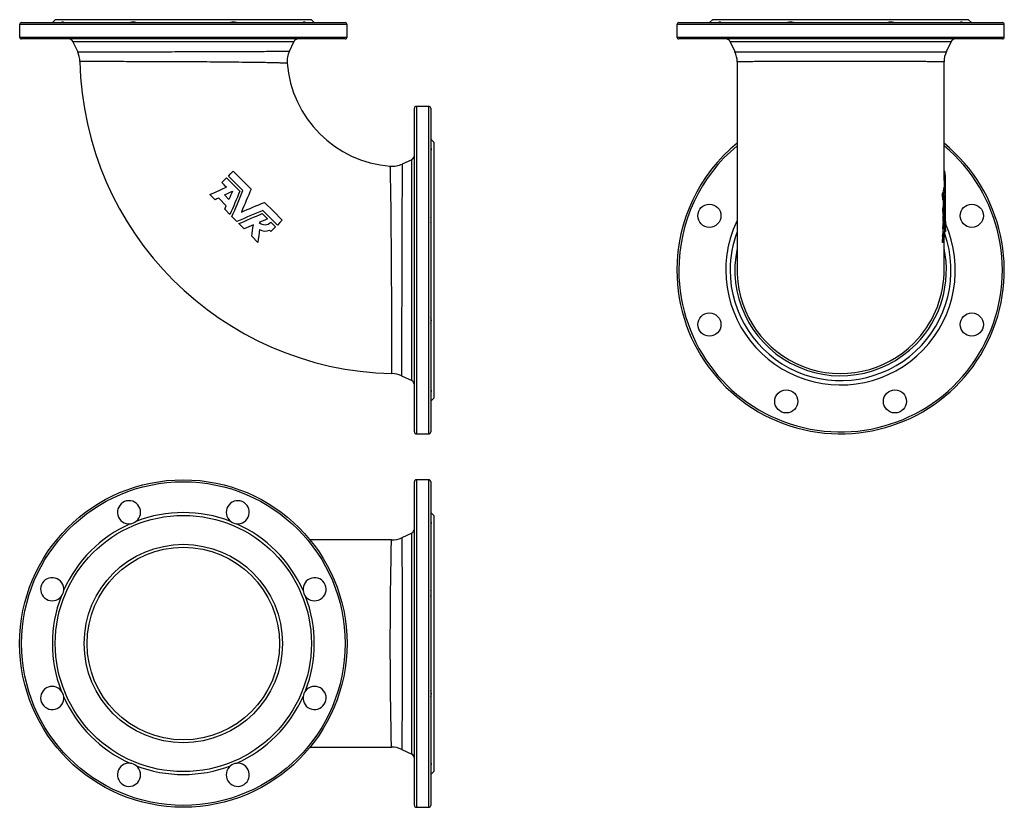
# Model space of a CAD drawing. Extents: x -56 to 967, y 13 to 831.
import ezdxf

# ---------------------------------------------------------------- set-up
doc = ezdxf.new("R2010")
doc.units = 0
doc.layers.get('0').update_dxf_attribs({"linetype": 'CONTINUOUS'})

msp = doc.modelspace()

# ---------------------------------------------------------------- linework, layer by layer
at = {"color": 7, "linetype": 'CONTINUOUS'}
for p, q in [((-18.9, 831.2), (-21.9, 828.2)), ((247.1, 831.2), (-18.9, 831.2)), ((250.1, 828.2), (247.1, 831.2)), ((663.7, 831.2), (660.7, 828.2)), ((929.7, 831.2), (663.7, 831.2)), ((932.7, 828.2), (929.7, 831.2)), ((-55.9, 826.2), (-55.9, 813.2)), ((-53.9, 828.2), (282.1, 828.2)), ((284.1, 813.2), (284.1, 826.2)), ((626.7, 826.2), (626.7, 813.2)), ((628.7, 828.2), (796.7, 828.2)), ((796.7, 828.2), (964.7, 828.2)), ((966.7, 813.2), (966.7, 826.2)), ((282.1, 811.2), (-53.9, 811.2)), ((-0.5, 808.3), (4.4, 797.8)), ((224.3, 798.6), (228.8, 808.3)), ((964.7, 811.2), (628.7, 811.2)), ((682.1, 808.3), (686.9, 798)), ((906.6, 798), (911.4, 808.3)), ((224.3, 798.6), (224.3, 798.6)), ((689.2, 787.4), (689.2, 571.3)), ((689.3, 787.4), (689.3, 787.4)), ((222, 786.1), (222, 786.1)), ((904.2, 664.3), (904.2, 787.4)), ((354.1, 403.2), (354.1, 739.2)), ((369.1, 741.2), (356.1, 741.2)), ((371.1, 739.2), (371.1, 571.2)), ((374.1, 704.2), (371.1, 707.2)), ((374.1, 704.2), (374.1, 438.2)), ((351.3, 685.8), (341.5, 681.3)), ((154.1, 662.1), (159, 666.9)), ((159, 666.9), (172.8, 653.1)), ((176, 653.8), (160.9, 668.9)), ((166, 673.9), (184.5, 655.4)), ((904.9, 673.9), (904.2, 673.9)), ((905.6, 668.9), (904.2, 668.9)), ((905.7, 666.9), (904.2, 666.9)), ((905.5, 666.9), (905.6, 668.9)), ((904.2, 664.3), (904.2, 662.1)), ((904.2, 662.1), (904.2, 657.3)), ((905.7, 662.1), (904.2, 662.1)), ((905.7, 657.3), (904.2, 657.3)), ((905.7, 647), (905.7, 664.3)), ((147.1, 644.3), (141.7, 649.7)), ((158.7, 638), (150.8, 645.9)), ((161.4, 644.5), (156.7, 649.3)), ((902.3, 649.7), (902.5, 644.3)), ((903.8, 649.7), (902.3, 649.7)), ((904, 644.3), (902.5, 644.3)), ((903.2, 644.3), (903.3, 638)), ((904, 644.3), (903.8, 649.7)), ((904.8, 638), (904.6, 645.9)), ((905.4, 644.5), (905.4, 649.3)), ((905.7, 639), (905.7, 644.7)), ((157.1, 634.3), (158.7, 638)), ((162.5, 628.8), (157.1, 634.3)), ((903.3, 638), (902.7, 634.3)), ((902.7, 634.3), (902.8, 628.8)), ((904.2, 634.3), (902.7, 634.3)), ((904.8, 638), (903.3, 638)), ((904.2, 634.3), (904.8, 638)), ((904.3, 628.8), (904.2, 634.3)), ((905.7, 629.2), (905.7, 634.6)), ((169.7, 621.7), (164.6, 626.7)), ((196.1, 629.8), (201.5, 624.4)), ((903.1, 628.8), (902.8, 626.7)), ((904.3, 628.8), (902.8, 628.8)), ((902.8, 626.7), (902.8, 621.7)), ((904.3, 626.7), (902.8, 626.7)), ((904.3, 621.7), (904.3, 626.7)), ((905.7, 622.1), (905.7, 627.2)), ((177.2, 614.1), (171.8, 619.6)), ((205.1, 620.9), (209.9, 616)), ((902.8, 619.6), (902.7, 614.1)), ((904.2, 614.1), (902.7, 614.1)), ((904.3, 621.7), (902.8, 621.7)), ((904.3, 619.6), (902.8, 619.6)), ((904.2, 614.1), (904.3, 619.6)), ((905.7, 613.4), (905.7, 618.4)), ((191.4, 600), (185.1, 606.3)), ((205.1, 611.2), (203.6, 612.6)), ((902.5, 606.3), (902.3, 600)), ((904.1, 606.3), (902.5, 606.3)), ((903.9, 600), (904.1, 606.3)), ((905.7, 611.2), (905.2, 611.2)), ((905.3, 611.7), (905.6, 611.7)), ((905.7, 613.4), (905.7, 611.2)), ((905.7, 611.2), (905.7, 612.6)), ((903.9, 600), (902.3, 600)), ((904.2, 571.3), (904.2, 602.5)), ((371.1, 571.2), (371.1, 403.2)), ((340.7, 461.4), (351.3, 456.5)), ((340.7, 461.4), (340.7, 461.4)), ((371.1, 435.2), (374.1, 438.2)), ((356.1, 401.2), (369.1, 401.2)), ((354.1, 15.5), (354.1, 351.5)), ((369.1, 353.5), (356.1, 353.5)), ((371.1, 351.5), (371.1, 15.5)), ((374.1, 316.5), (371.1, 319.5)), ((374.1, 316.5), (374.1, 50.5)), ((351.3, 298.1), (340.9, 293.3)), ((330.4, 291), (245.8, 291)), ((245.8, 76), (330.4, 76)), ((330.4, 76), (330.4, 76)), ((340.9, 73.6), (351.3, 68.8)), ((371.1, 47.5), (374.1, 50.5)), ((356.1, 13.5), (369.1, 13.5))]:
    msp.add_line(p, q, dxfattribs=at)
at = {"color": 8, "linetype": 'CONTINUOUS'}
for p, q in [((284.1, 826.2), (-55.9, 826.2)), ((796.7, 826.2), (626.7, 826.2)), ((966.7, 826.2), (796.7, 826.2)), ((-55.9, 813.2), (284.1, 813.2)), ((228.8, 808.3), (-0.5, 808.3)), ((626.7, 813.2), (966.7, 813.2)), ((911.4, 808.3), (682.1, 808.3)), ((356.1, 741.2), (356.1, 401.2)), ((369.1, 571.2), (369.1, 741.2)), ((351.3, 456.5), (351.3, 685.8)), ((369.1, 401.2), (369.1, 571.2)), ((356.1, 353.5), (356.1, 13.5)), ((369.1, 13.5), (369.1, 353.5)), ((351.3, 68.8), (351.3, 298.1))]:
    msp.add_line(p, q, dxfattribs=at)
at = {"color": 7, "linetype": 'CONTINUOUS', "flags": 128}
for points in [[(-10.2, 828.2), (-10.4, 828.4), (-10.5, 828.6), (-10.7, 828.6), (-11, 828.7), (-11.3, 828.7), (-11.6, 828.6), (-11.9, 828.5), (-12.3, 828.4), (-12.7, 828.2)], [(241, 828.2), (240.6, 828.4), (240.2, 828.5), (239.9, 828.6), (239.5, 828.7), (239.3, 828.7), (239, 828.6), (238.8, 828.6), (238.7, 828.4), (238.5, 828.2)], [(672.4, 828.2), (672.2, 828.4), (672.1, 828.6), (671.9, 828.6), (671.6, 828.7), (671.4, 828.7), (671, 828.6), (670.7, 828.5), (670.3, 828.4), (669.9, 828.2)], [(923.6, 828.2), (923.2, 828.4), (922.8, 828.5), (922.5, 828.6), (922.1, 828.7), (921.9, 828.7), (921.6, 828.6), (921.4, 828.6), (921.3, 828.4), (921.1, 828.2)], [(371.1, 698), (371.3, 697.6), (371.5, 697.3), (371.6, 696.9), (371.6, 696.6), (371.6, 696.3), (371.6, 696.1), (371.5, 695.9), (371.4, 695.7), (371.1, 695.5)], [(160.9, 668.9), (163.4, 671.4), (166, 673.9)], [(905.6, 668.9), (905.3, 671.4), (904.9, 673.9)], [(905.7, 662.1), (905.7, 664.5), (905.7, 666.9)], [(141.7, 649.7), (144.2, 650.8), (146.7, 651.9), (148.8, 652.8), (151.3, 653.9), (153.5, 654.9), (155.6, 655.9), (158.9, 657.3)], [(158.9, 657.3), (157.7, 658.5), (156.5, 659.7), (155.3, 660.9), (154.1, 662.1)], [(184.5, 655.4), (183.3, 652.4), (182, 649.4), (180.8, 646.5), (179.5, 643.5), (178.2, 640.5), (177, 637.5), (175.7, 634.5), (174.4, 631.5)], [(905.7, 657.3), (905.7, 658.5), (905.7, 659.7), (905.7, 660.9), (905.7, 662.1)], [(150.8, 645.9), (148.9, 645.1), (147.1, 644.3)], [(156.7, 649.3), (158.7, 650.2), (160.8, 651.1), (162.9, 652.1), (165, 653)], [(165, 653), (164.1, 650.9), (163.2, 648.8), (162.3, 646.6), (161.4, 644.5)], [(172.8, 653.1), (171.5, 650.1), (170.2, 647.1), (169, 644.1), (167.7, 641), (166.4, 638), (165.1, 634.9), (163.8, 631.9), (162.5, 628.8)], [(164.6, 626.7), (166, 630.1), (167.5, 633.4), (168.9, 636.8), (170.3, 640.1), (171.7, 643.6), (173.2, 647), (174.6, 650.4), (176, 653.8)], [(904.6, 645.9), (904.3, 645.1), (904, 644.3)], [(174.4, 631.5), (177.4, 632.7), (180.4, 634), (183.4, 635.2), (186.3, 636.5), (189.4, 637.8), (192.4, 639), (195.3, 640.3), (198.3, 641.5)], [(198.3, 641.5), (207.6, 632.3), (216.9, 623)], [(196.7, 633.1), (193.4, 631.6), (190, 630.2), (186.6, 628.8), (183.3, 627.4), (179.9, 626), (176.5, 624.5), (173.1, 623.1), (169.7, 621.7)], [(171.8, 619.6), (174.8, 620.8), (177.8, 622.1), (180.8, 623.4), (183.9, 624.7), (186.9, 626), (190, 627.2), (193.1, 628.5), (196.1, 629.8)], [(201.5, 624.4), (199.3, 623.5), (197.1, 622.5), (194.9, 621.6), (192.7, 620.7)], [(211.8, 618), (204.3, 625.5), (196.7, 633.1)], [(186.8, 618.2), (184.4, 617.2), (182, 616.2), (179.6, 615.2), (177.2, 614.1)], [(185.1, 606.3), (185.5, 609.2), (186, 612.2), (186.4, 615.2), (186.8, 618.2)], [(209.9, 616), (207.5, 613.6), (205.1, 611.2)], [(216.9, 623), (214.4, 620.5), (211.8, 618)], [(903.5, 621.7), (903.2, 620.9), (902.8, 619.6)], [(905.7, 622.1), (905.7, 621.6), (905.7, 620.7)], [(193.3, 613.4), (192.8, 610.1), (192.4, 606.7), (191.9, 603.3), (191.4, 600)], [(905.7, 612.6), (905.7, 612.3), (905.7, 612), (905.6, 611.8), (905.6, 611.7), (905.6, 611.7), (905.5, 611.7), (905.5, 611.8), (905.5, 612), (905.5, 612.3), (905.4, 612.6), (905.4, 613), (905.4, 613.4)], [(689.3, 571.3), (689.3, 569.8), (689.3, 567.1)], [(371.1, 446.8), (371.4, 446.7), (371.5, 446.5), (371.6, 446.3), (371.6, 446.1), (371.6, 445.8), (371.6, 445.5), (371.5, 445.1), (371.3, 444.7), (371.1, 444.3)], [(371.1, 310.4), (371.3, 309.9), (371.5, 309.6), (371.6, 309.2), (371.6, 308.9), (371.6, 308.6), (371.6, 308.4), (371.5, 308.2), (371.4, 308), (371.1, 307.8)], [(371.1, 59.1), (371.4, 59), (371.5, 58.8), (371.6, 58.6), (371.6, 58.4), (371.6, 58.1), (371.6, 57.8), (371.5, 57.4), (371.3, 57), (371.1, 56.6)]]:
    msp.add_lwpolyline(points, dxfattribs=at)
at = {"color": 8, "linetype": 'CONTINUOUS', "flags": 128}
for points in [[(4.4, 797.8), (4.4, 797.8), (4.5, 797.8), (4.7, 797.8), (5, 797.8), (5.5, 797.8), (6.1, 797.8), (6.8, 797.8), (7.6, 797.8), (8.5, 797.8), (9.6, 797.8), (10.8, 797.8), (12.1, 797.8), (13.5, 797.8), (15.1, 797.8), (16.8, 797.8), (18.6, 797.8), (20.4, 797.8), (22.4, 797.8), (24.4, 797.8), (26.6, 797.8), (28.8, 797.8), (31.2, 797.8), (33.7, 797.8), (36.3, 797.8), (39, 797.8), (41.8, 797.8), (44.6, 797.8), (47.5, 797.8), (50.4, 797.8), (53.4, 797.8), (56.5, 797.9), (59.7, 797.9), (63, 797.9), (66.4, 797.9), (69.8, 797.9), (73.3, 797.9), (76.7, 797.9), (80.1, 797.9), (83.6, 797.9), (87.1, 797.9), (90.7, 797.9), (94.4, 797.9), (98.1, 797.9), (101.8, 797.9), (105.6, 798), (109.3, 798), (113, 798), (116.7, 798), (120.3, 798), (124, 798), (127.6, 798), (131.3, 798), (135, 798), (138.7, 798), (142.4, 798.1), (146, 798.1), (149.5, 798.1), (152.9, 798.1), (156.3, 798.1), (159.7, 798.1), (163, 798.1), (166.3, 798.2), (169.6, 798.2), (172.8, 798.2), (176, 798.2), (179.1, 798.2), (182, 798.2), (184.9, 798.3), (187.7, 798.3), (190.4, 798.3), (193, 798.3)], [(193, 798.3), (195.5, 798.3), (198, 798.3), (200.4, 798.4), (202.7, 798.4), (204.8, 798.4), (206.8, 798.4), (208.8, 798.4), (210.6, 798.4), (212.3, 798.5), (213.9, 798.5), (215.4, 798.5), (216.8, 798.5), (218.1, 798.5), (219.3, 798.5), (220.4, 798.5), (221.3, 798.5), (222.1, 798.6), (222.7, 798.6), (223.3, 798.6), (223.7, 798.6), (224, 798.6), (224.2, 798.6), (224.3, 798.6)], [(686.9, 798), (686.9, 798), (687, 798), (687.3, 797.9), (687.7, 797.9), (688.2, 797.9), (688.8, 797.9), (689.6, 797.9), (690.4, 797.9), (691.4, 797.9), (692.5, 797.9), (693.7, 797.9), (695.1, 797.9), (696.5, 797.9), (698.1, 797.9), (699.9, 797.9), (701.7, 797.9), (703.3, 797.9), (705.1, 797.8), (706.9, 797.8), (708.8, 797.8), (710.8, 797.8), (712.8, 797.8), (714.9, 797.8), (717.1, 797.8), (719.5, 797.8), (721.9, 797.8), (724.5, 797.8), (727.1, 797.8), (729.8, 797.8), (732.5, 797.8), (735.4, 797.8), (738.3, 797.8), (741.2, 797.8), (744.2, 797.8), (747.5, 797.8), (750.8, 797.8), (754.1, 797.8), (757.5, 797.8), (760.9, 797.8), (764.5, 797.8), (768.1, 797.8), (771.7, 797.8), (775.4, 797.8), (779.1, 797.8), (782.7, 797.8), (786.4, 797.8), (790, 797.8), (793.6, 797.8), (797.3, 797.8), (801.1, 797.8), (804.8, 797.8), (808.6, 797.8), (812.3, 797.8), (816, 797.8), (819.6, 797.8), (823.1, 797.8), (826.7, 797.8), (830.2, 797.8), (833.6, 797.8), (837.1, 797.8), (840.6, 797.8), (844, 797.8), (847.4, 797.8), (850.7, 797.8), (853.8, 797.8), (856.9, 797.8), (860, 797.8), (862.9, 797.8), (865.8, 797.8), (868.7, 797.8), (871.5, 797.8), (874.2, 797.8), (876.8, 797.8), (879.3, 797.8), (881.7, 797.8), (884, 797.8), (886.1, 797.8), (888.2, 797.8), (890.2, 797.9), (892.1, 797.9), (893.9, 797.9), (895.6, 797.9), (897.2, 797.9), (898.7, 797.9), (900, 797.9), (901.2, 797.9), (902.2, 797.9), (903.2, 797.9), (904, 797.9), (904.8, 797.9), (905.4, 797.9), (905.9, 797.9), (906.2, 798), (906.5, 798), (906.6, 798), (906.6, 798)], [(191.4, 786.7), (189.2, 786.7), (187.1, 786.8), (184.8, 786.8), (182.5, 786.8), (180.2, 786.9), (177.7, 786.9), (174.8, 786.9), (171.8, 787), (168.8, 787), (165.6, 787), (162.5, 787.1), (159.1, 787.1), (155.8, 787.1), (152.3, 787.2), (148.9, 787.2), (145.4, 787.2), (141.9, 787.2), (138.4, 787.3), (134.9, 787.3), (131.4, 787.3), (127.9, 787.3), (124.2, 787.4), (120.5, 787.4), (116.8, 787.4), (113.1, 787.4), (109.5, 787.4), (105.9, 787.4), (102.3, 787.5), (98.8, 787.5), (95.2, 787.5), (91.7, 787.5), (88.1, 787.5), (84.6, 787.5), (81.1, 787.6), (77.6, 787.6), (74.1, 787.6), (70.8, 787.6), (67.6, 787.6), (64.4, 787.6), (61.3, 787.6), (58.2, 787.6), (55.1, 787.6), (52, 787.7), (49.1, 787.7), (46.2, 787.7), (43.4, 787.7), (40.7, 787.7), (38.1, 787.7), (35.7, 787.7), (33.3, 787.7), (31, 787.7), (28.7, 787.7), (26.5, 787.7), (24.4, 787.7), (22.5, 787.7), (20.6, 787.7), (18.9, 787.7), (17.3, 787.8), (15.8, 787.8), (14.4, 787.8), (13.1, 787.8), (11.9, 787.8), (10.9, 787.8), (9.9, 787.8), (9.1, 787.8), (8.4, 787.8), (7.8, 787.8), (7.4, 787.8), (7, 787.8), (6.8, 787.8), (6.7, 787.8), (6.7, 787.8)], [(904.2, 787.4), (904.2, 787.4), (904.1, 787.4), (904, 787.4), (903.7, 787.5), (903.4, 787.5), (903, 787.5), (902.4, 787.5), (901.9, 787.5), (901.2, 787.5), (900.4, 787.5), (899.6, 787.6), (898.6, 787.6), (897.6, 787.6), (896.5, 787.6), (895.3, 787.6), (894.1, 787.6), (892.8, 787.6), (891.4, 787.6), (890, 787.6), (888.5, 787.6), (886.8, 787.6), (885.1, 787.7), (883.4, 787.7), (881.5, 787.7), (879.6, 787.7), (877.6, 787.7), (875.6, 787.7), (873.5, 787.7), (871.4, 787.7), (869.3, 787.7), (867, 787.7), (864.7, 787.7), (862.3, 787.7), (859.9, 787.7), (857.4, 787.7), (854.8, 787.7), (852.2, 787.7), (849.6, 787.7), (846.9, 787.7), (844.3, 787.8), (841.6, 787.8), (838.9, 787.8), (836.1, 787.8), (833.3, 787.8), (830.4, 787.8), (827.5, 787.8), (824.6, 787.8), (821.6, 787.8), (818.6, 787.8), (815.6, 787.8), (812.7, 787.8), (809.7, 787.8), (806.8, 787.8), (803.8, 787.8), (800.8, 787.8), (797.8, 787.8), (794.8, 787.8), (791.7, 787.8), (788.7, 787.8), (785.6, 787.8), (782.5, 787.8), (779.5, 787.8), (776.6, 787.8), (773.7, 787.8), (770.8, 787.8), (767.9, 787.8), (765, 787.8), (762.2, 787.8), (759.3, 787.8), (756.4, 787.8), (753.6, 787.8), (750.8, 787.8), (748.1, 787.7), (745.4, 787.7), (743.1, 787.7), (741, 787.7), (738.8, 787.7), (736.7, 787.7), (734.6, 787.7), (732.6, 787.7), (730.5, 787.7), (728.5, 787.7), (726.1, 787.7), (723.8, 787.7), (721.5, 787.7), (719.3, 787.7), (717.1, 787.7), (715, 787.7), (713, 787.7), (711.1, 787.7), (709.1, 787.7), (707.2, 787.7), (705.4, 787.6), (703.7, 787.6), (702.2, 787.6), (700.9, 787.6), (699.6, 787.6), (698.3, 787.6), (697.2, 787.6), (696.1, 787.6), (695, 787.6), (694.1, 787.6), (693.2, 787.5), (692.4, 787.5), (691.7, 787.5), (691.1, 787.5), (690.6, 787.5), (690.2, 787.5), (689.8, 787.5), (689.6, 787.4), (689.4, 787.4), (689.3, 787.4), (689.3, 787.4)], [(222, 786.1), (222, 786.1), (221.8, 786.1), (221.5, 786.1), (221.1, 786.1), (220.5, 786.1), (219.9, 786.1), (219.1, 786.1), (218.2, 786.2), (217.2, 786.2), (216.1, 786.2), (214.8, 786.2), (213.5, 786.3), (212.1, 786.3), (210.5, 786.3), (208.7, 786.4), (206.9, 786.4), (205, 786.5), (203, 786.5), (201.2, 786.5), (199.4, 786.6), (197.5, 786.6), (195.5, 786.6), (193.5, 786.7), (191.4, 786.7)], [(330.7, 495.7), (330.7, 497.6), (330.7, 499.6), (330.6, 501.6), (330.6, 503.7), (330.6, 506.5), (330.6, 509.4), (330.6, 512.4), (330.6, 515.4), (330.6, 518.5), (330.6, 521.7), (330.6, 525), (330.6, 528.3), (330.5, 531.7), (330.5, 535.2), (330.5, 538.6), (330.5, 542), (330.5, 545.5), (330.5, 548.9), (330.5, 552.4), (330.4, 556.1), (330.4, 559.7), (330.4, 563.4), (330.4, 567.1), (330.4, 570.7), (330.4, 574.3), (330.3, 577.9), (330.3, 581.5), (330.3, 585), (330.3, 588.6), (330.2, 592.2), (330.2, 595.8), (330.2, 599.4), (330.2, 602.9), (330.1, 606.4), (330.1, 609.8), (330.1, 613.1), (330.1, 616.4), (330, 619.6), (330, 622.8), (330, 626), (329.9, 629.1), (329.9, 632.2), (329.9, 635.2), (329.8, 638.1), (329.8, 640.9), (329.7, 643.6), (329.7, 646.2), (329.7, 648.8), (329.6, 651.2), (329.6, 653.6), (329.5, 656), (329.5, 658.2), (329.5, 660.3), (329.4, 662.4), (329.4, 664.2), (329.3, 666), (329.3, 667.6), (329.3, 669.2), (329.2, 670.6), (329.2, 672), (329.2, 673.3), (329.1, 674.4), (329.1, 675.4), (329.1, 676.3), (329.1, 677), (329.1, 677.7), (329, 678.2), (329, 678.6), (329, 678.8), (329, 679), (329, 679)], [(341.5, 681.3), (341.5, 681.3), (341.5, 681.1), (341.5, 680.9), (341.5, 680.5), (341.5, 679.9), (341.5, 679.3), (341.5, 678.5), (341.5, 677.6), (341.5, 676.6), (341.5, 675.5), (341.5, 674.3), (341.5, 672.9), (341.4, 671.4), (341.4, 669.8), (341.4, 668.1), (341.4, 666.2), (341.4, 664.3), (341.4, 662.3), (341.3, 660.2), (341.3, 657.9), (341.3, 655.6), (341.3, 653.2), (341.3, 650.7), (341.3, 648), (341.2, 645.3), (341.2, 642.5), (341.2, 639.5), (341.2, 636.6), (341.2, 633.7), (341.2, 630.6), (341.1, 627.5), (341.1, 624.3), (341.1, 621), (341.1, 617.6), (341.1, 614.2), (341.1, 610.7), (341.1, 607.1), (341, 603.7), (341, 600.1), (341, 596.6), (341, 593), (341, 589.4), (341, 585.7), (341, 582), (341, 578.2), (340.9, 574.5), (340.9, 570.7), (340.9, 567.1), (340.9, 563.4), (340.9, 559.8), (340.9, 556.1), (340.9, 552.5), (340.9, 548.8), (340.9, 545.2), (340.9, 541.5), (340.9, 537.9), (340.9, 534.4), (340.8, 531), (340.8, 527.6), (340.8, 524.3), (340.8, 521), (340.8, 517.8), (340.8, 514.5), (340.8, 511.3), (340.8, 508.2), (340.8, 505.2), (340.8, 502.2), (340.8, 499.4), (340.8, 496.7), (340.8, 494.1)], [(330.7, 463.8), (330.7, 463.8), (330.7, 463.9), (330.7, 464.1), (330.7, 464.5), (330.7, 464.9), (330.7, 465.5), (330.7, 466.3), (330.7, 467.1), (330.7, 468), (330.7, 469.1), (330.7, 470.3), (330.7, 471.5), (330.7, 473), (330.7, 474.5), (330.7, 476.2), (330.7, 477.9), (330.7, 479.8), (330.7, 481.5), (330.7, 483.3), (330.7, 485.2), (330.7, 487.1), (330.7, 489.2), (330.7, 491.3), (330.7, 493.5), (330.7, 495.7)], [(340.8, 494.1), (340.8, 491.8), (340.8, 489.6), (340.8, 487.5), (340.8, 485.4), (340.8, 483.4), (340.8, 481.5), (340.8, 479.6), (340.8, 477.8), (340.8, 476), (340.8, 474.2), (340.8, 472.5), (340.8, 471), (340.8, 469.6), (340.8, 468.2), (340.8, 467), (340.8, 465.8), (340.8, 464.9), (340.7, 464), (340.7, 463.3), (340.7, 462.7), (340.7, 462.2), (340.7, 461.8), (340.7, 461.6), (340.7, 461.4), (340.7, 461.4)], [(330.4, 76), (330.4, 76), (330.4, 76.1), (330.3, 76.2), (330.3, 76.3), (330.3, 76.6), (330.3, 76.9), (330.3, 77.4), (330.2, 77.9), (330.2, 78.5), (330.2, 79.2), (330.2, 79.8), (330.2, 80.4), (330.2, 81.1), (330.1, 81.9), (330.1, 82.6), (330.1, 83.4), (330.1, 84.2), (330.1, 85.1), (330, 86.4), (330, 87.7), (330, 89.1), (330, 90.6), (329.9, 92.2), (329.9, 93.8), (329.9, 95.1), (329.9, 96.4), (329.8, 97.8), (329.8, 99.2), (329.8, 100.6), (329.8, 102), (329.7, 103.5), (329.7, 105), (329.7, 106.6), (329.7, 108.2), (329.6, 109.8), (329.6, 111.4), (329.6, 113.1), (329.6, 114.9), (329.5, 116.7), (329.5, 118.5), (329.5, 120.3), (329.5, 122.2), (329.4, 124.1), (329.4, 126.1), (329.4, 128), (329.4, 129.9), (329.4, 131.8), (329.3, 133.8), (329.3, 136.5), (329.3, 139.2), (329.2, 142), (329.2, 144.8), (329.2, 147.6), (329.2, 150.5), (329.1, 152.7), (329.1, 154.9), (329.1, 157.2), (329.1, 159.4), (329.1, 161.6), (329.1, 163.8), (329.1, 166), (329, 168.2), (329, 171.2), (329, 174.2), (329, 177.2), (329, 180.2), (329, 183.2), (329, 186.3), (329, 188.6), (329, 190.9), (329, 193.2), (329, 195.5), (329, 197.7), (329.1, 199.9), (329.1, 202), (329.1, 204.2), (329.1, 207.2), (329.1, 210.1), (329.1, 213), (329.2, 215.9), (329.2, 218.8), (329.2, 221.6), (329.2, 223.7), (329.2, 225.9), (329.3, 228), (329.3, 230.1), (329.3, 233.2), (329.4, 236.2), (329.4, 239.3), (329.4, 242.2), (329.5, 245.1), (329.5, 248), (329.6, 250.8), (329.6, 253.5), (329.6, 254.9), (329.6, 256.3), (329.7, 257.7), (329.7, 259.1), (329.7, 260.9), (329.7, 262.6), (329.8, 264.3), (329.8, 266), (329.8, 267.6), (329.8, 269.2), (329.9, 270.4), (329.9, 271.5), (329.9, 272.6), (329.9, 273.7), (329.9, 274.9), (330, 276), (330, 277.1), (330, 278.2), (330, 279.2), (330, 280.2), (330.1, 281.2), (330.1, 282.1), (330.1, 283), (330.1, 283.8), (330.1, 284.6), (330.1, 285.4), (330.2, 286.1), (330.2, 286.8), (330.2, 287.4), (330.2, 288), (330.2, 288.5), (330.2, 288.9), (330.3, 289.3), (330.3, 289.7), (330.3, 290.1), (330.3, 290.5), (330.3, 290.7), (330.3, 290.9), (330.4, 291), (330.4, 291)], [(340.9, 293.3), (340.9, 293.3), (340.9, 293.3), (341, 293.1), (341, 292.8), (341, 292.3), (341, 291.8), (341, 291.1), (341, 290.2), (341, 289.3), (341, 288.3), (341.1, 287.1), (341.1, 285.9), (341.1, 284.5), (341.1, 282.9), (341.1, 281.3), (341.1, 279.5), (341.1, 277.6), (341.2, 275.6), (341.2, 273.9), (341.2, 272.1), (341.2, 270.3), (341.2, 268.3), (341.2, 266.3), (341.2, 264.2), (341.3, 262), (341.3, 259.8), (341.3, 257.4), (341.3, 255.1), (341.3, 252.3), (341.3, 249.5), (341.3, 246.6), (341.4, 243.7), (341.4, 240.6), (341.4, 237.5), (341.4, 234.3), (341.4, 231.1), (341.4, 227.8), (341.5, 224.4), (341.5, 221), (341.5, 217.6), (341.5, 214.1), (341.5, 210.5), (341.5, 206.8), (341.5, 203.1), (341.5, 199.4), (341.5, 195.7), (341.5, 192.1), (341.5, 188.4), (341.5, 184.8), (341.5, 181.1), (341.5, 177.5), (341.5, 173.7), (341.5, 170), (341.5, 166.3), (341.5, 162.6), (341.5, 158.9), (341.5, 155.4), (341.5, 151.8), (341.5, 148.3), (341.5, 144.9), (341.5, 141.5), (341.4, 138), (341.4, 134.6), (341.4, 131.3), (341.4, 128), (341.4, 124.8), (341.4, 121.8), (341.3, 118.8), (341.3, 115.8), (341.3, 113), (341.3, 110.2), (341.3, 107.5), (341.3, 104.8), (341.2, 102.2), (341.2, 99.7), (341.2, 97.4), (341.2, 95.1), (341.2, 93), (341.2, 91), (341.1, 89.1), (341.1, 87.3), (341.1, 85.5), (341.1, 83.9), (341.1, 82.3), (341.1, 80.9), (341.1, 79.6), (341, 78.5), (341, 77.5), (341, 76.6), (341, 75.8), (341, 75.1), (341, 74.6), (341, 74.2), (341, 73.9), (340.9, 73.7), (340.9, 73.6)]]:
    msp.add_lwpolyline(points, dxfattribs=at)
at = {"color": 7, "linetype": 'CONTINUOUS'}
for centre, radius in [((660.5, 627.6), 12), ((933, 627.6), 12), ((660.5, 514.7), 12), ((933, 514.7), 12), ((740.3, 434.9), 12), ((853.2, 434.9), 12), ((114.1, 183.5), 170), ((114.1, 183.5), 133), ((114.1, 183.5), 103), ((114.1, 183.5), 100)]:
    msp.add_circle(centre, radius, dxfattribs=at)
at = {"color": 8, "linetype": 'CONTINUOUS'}
msp.add_circle((114.1, 183.5), 168, dxfattribs=at)
at = {"color": 7, "linetype": 'CONTINUOUS'}
for centre, radius, start, end in [((62.1, 819.2), 9.47, 71.2736, 108.7264), ((166.2, 819.3), 9.41, 71.1373, 108.8627), ((744.7, 819.2), 9.47, 71.2736, 108.7264), ((848.8, 819.3), 9.41, 71.1373, 108.8627), ((-53.9, 826.2), 2, 90, 180), ((282.1, 826.2), 2, 0, 90), ((628.7, 826.2), 2, 90, 180), ((964.7, 826.2), 2, 0, 90), ((-53.9, 813.2), 2, 180, 270), ((-5, 806.2), 5, 25, 90), ((233.3, 806.2), 5, 90, 155), ((282.1, 813.2), 2, 270, 0), ((628.7, 813.2), 2, 180, 270), ((677.6, 806.2), 5, 25, 90), ((915.9, 806.2), 5, 90, 155), ((964.7, 813.2), 2, 270, 0), ((-18.3, 787.2), 25, 1.2795, 24.9923), ((246.8, 788), 24.9, 154.9452, 184.5474), ((664.4, 787.4), 24.9, 359.9412, 25.0727), ((929, 787.5), 24.8, 154.9134, 180.1059), ((338.1, 795.2), 331.5, 181.2797, 268.7203), ((338.1, 795.2), 116.5, 184.4926, 265.5079), ((356.1, 739.2), 2, 90, 180), ((369.1, 739.2), 2, 0, 90), ((796.7, 571.2), 170, 129.2239, 180), ((796.7, 571.2), 170, 180, 50.7761), ((349.1, 690.4), 5, 295, 0), ((331, 704), 25, 265.5103, 294.9857), ((883.9, 658.4), 20.4, 334.5767, 356.9482), ((885.2, 658.4), 20.5, 334.8677, 357.0403), ((794.9, 646.9), 110.9, 350.6474, 0.0601), ((798.5, 644.4), 107.2, 350.5404, 0.7402), ((886.2, 653), 19.6, 348.9815, 359.9252), ((789.3, 653), 116.5, 355.8108, 359.99), ((810, 638.4), 95.8, 355.8613, 0.3461), ((887.5, 634.5), 18.2, 350.3417, 4.3636), ((362.2, 623.2), 9.41, 341.1369, 18.8631), ((886.1, 629.1), 19.6, 337.8001, 0.4577), ((885.3, 627.2), 20.4, 338.1054, 3.1083), ((198.8, 627.2), 8.92, 227.0622, 314.9901), ((775.1, 626.4), 129, 351.0298, 354.5588), ((762, 628.1), 143.7, 351.2574, 356.037), ((883.6, 622.3), 22.2, 338.4073, 349.2438), ((934.6, 619.9), 28.9, 178.5879, 183.3284), ((874.6, 618.2), 31.2, 0.5471, 3.1572), ((199.2, 622.5), 10.8, 236.9923, 294.074), ((767.5, 622.6), 138.2, 350.5598, 356.1833), ((840.4, 570.5), 63.9, 357.0395, 0.7739), ((362.2, 519.1), 9.47, 341.2734, 18.7266), ((330.2, 438.8), 25, 65.0162, 88.7205), ((349.1, 452), 5, 0, 65), ((356.1, 403.2), 2, 180, 270), ((369.1, 403.2), 2, 270, 0), ((356.1, 351.5), 2, 90, 180), ((369.1, 351.5), 2, 0, 90), ((57.7, 319.8), 12, 308.4186, 276.5814), ((170.6, 319.8), 12, 263.4186, 231.5814), ((114.1, 183.5), 136, 68.8867, 111.1133), ((114.1, 183.5), 136, 113.8867, 156.1133), ((57.7, 319.8), 12, 276.5822, 308.4177), ((170.6, 319.8), 12, 231.5829, 263.4172), ((114.1, 183.5), 136, 23.8867, 66.1133), ((349.1, 302.7), 5, 295, 0), ((330.4, 315.8), 24.8, 269.9177, 295.0901), ((-22.1, 239.9), 12, 353.4186, 321.5814), ((250.4, 239.9), 12, 218.4186, 186.5814), ((-22.1, 239.9), 12, 321.5829, 353.4171), ((250.4, 239.9), 12, 186.5822, 218.4178), ((362.2, 235.5), 9.41, 341.1369, 18.8631), ((114.1, 183.5), 136, 158.8867, 201.1133), ((114.1, 183.5), 136, 338.8867, 21.1133), ((-22.1, 127), 12, 38.4186, 6.5814), ((-22.1, 127), 12, 6.5819, 38.418), ((250.4, 127), 12, 173.4186, 141.5814), ((250.4, 127), 12, 141.5829, 173.4171), ((362.2, 131.5), 9.47, 341.2734, 18.7266), ((114.1, 183.5), 136, 203.8867, 246.1133), ((114.1, 183.5), 136, 293.8867, 336.1133), ((330.4, 51.1), 24.9, 64.9387, 90.0492), ((349.1, 64.3), 5, 0, 65), ((57.7, 47.2), 12, 83.4186, 51.5814), ((57.7, 47.2), 12, 51.583, 83.4171), ((114.1, 183.5), 136, 248.8867, 291.1133), ((170.6, 47.2), 12, 128.4186, 96.5814), ((170.6, 47.2), 12, 96.5821, 128.4178), ((356.1, 15.5), 2, 180, 270), ((369.1, 15.5), 2, 270, 0)]:
    msp.add_arc(centre, radius, start, end, dxfattribs=at)
at = {"color": 8, "linetype": 'CONTINUOUS'}
for centre, radius, start, end in [((796.7, 571.2), 168, 180, 50.2171), ((796.7, 571.2), 168, 129.7829, 180), ((796.7, 571.2), 119.2, 154.4164, 180), ((796.7, 571.2), 119.2, 180, 23.8975), ((796.7, 571.2), 114.7, 159.6532, 180), ((796.7, 571.2), 114.7, 180, 19.1724), ((796.7, 571.3), 109.8, 168.1346, 315.3393), ((796.7, 571.3), 109.9, 315.3466, 11.8452), ((796.7, 571.3), 107.5, 182.2046, 315.352), ((796.7, 571.3), 107.5, 315.3533, 357.8147)]:
    msp.add_arc(centre, radius, start, end, dxfattribs=at)

doc.saveas('drawing.dxf')
